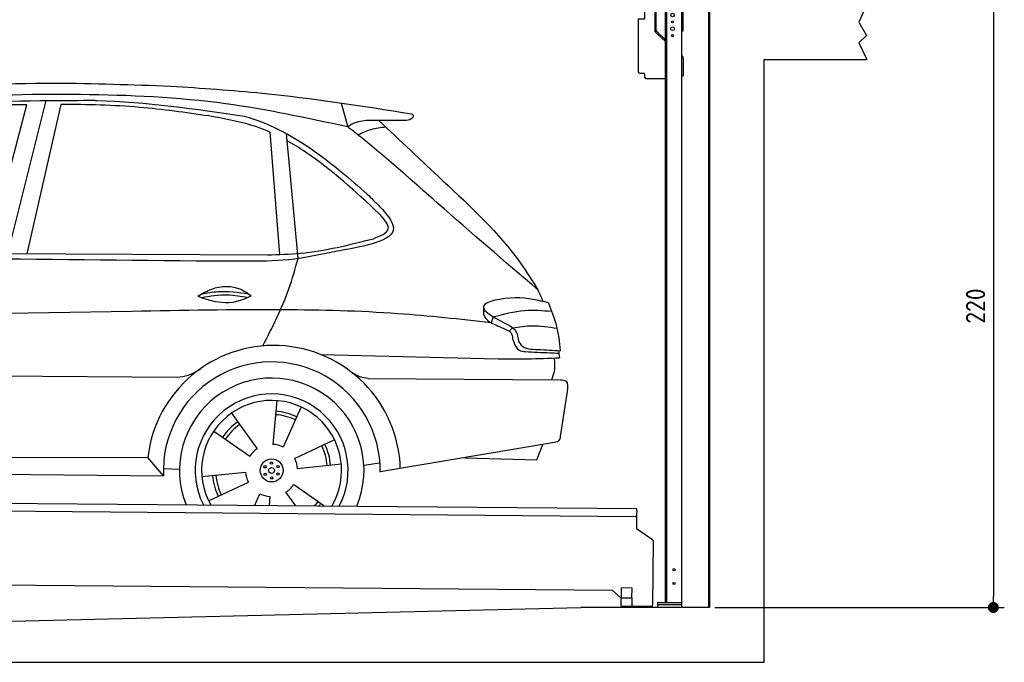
# Model space of a CAD drawing. Header units: millimetres. Extents: x -411 to 6777, y 0 to 7027.
# Tile 5 of 6: x 3183 to 6777, y 0 to 2345. Entities that reach past the tile are written whole.
import ezdxf

# ---------------------------------------------------------------- set-up
doc = ezdxf.new("R2010")
doc.units = ezdxf.units.MM
doc.layers.add('4', color=3, linetype='Continuous')
for name, color, linetype, lineweight in [('AM_0', 7, 'Continuous', 50), ('car', 10, 'Continuous', 25), ('Gebäude', 7, 'Continuous', 25), ('Plattform', 7, 'Continuous', 25), ('Ständer vorne', 7, 'Continuous', 25)]:
    doc.layers.add(name, color=color, linetype=linetype, lineweight=lineweight)
doc.styles.get("Standard").update_dxf_attribs({"font": 'ISOCP.SHX'})
doc.dimstyles.new('GEN-ISO', dxfattribs={"dimscale": 20, "dimtxt": 3.5, "dimasz": 2, "dimexe": 2, "dimexo": 1, "dimgap": 1.5, "dimtad": 1, "dimdec": 1, "dimlfac": 0.1, "dimdsep": 46, "dimtxsty": 'STANDARD', "dimblk": 'PUNKT', "dimcen": 2, "dimclrd": 256, "dimclre": 256, "dimclrt": 2, "dimadec": 0, "dimazin": 0, "dimtp": 0.1, "dimtm": 0.1, "dimtfac": 0.71, "dimtdec": 1, "dimtmove": 2, "dimatfit": 3, "dimldrblk": 'PUNKT', "dimfxl": 2, "dimtolj": 1, "dimarcsym": 0})

# ---------------------------------------------------------------- blocks, each defined once
blk = doc.blocks.new('PUNKT')
at = {"layer": '4', "color": 0, "linetype": 'ByBlock'}
blk.add_line((-0.5, 0), (-1, 0), dxfattribs=at)
at = {"layer": '4', "color": 0, "linetype": 'ByBlock', "const_width": 0.5}
blk.add_lwpolyline([(-0.25, 0, 1), (0.25, 0, 1)], format="xyb", close=True, dxfattribs=at)
blk = doc.blocks.new('*D69')
at = {"layer": '4', "lineweight": -2, "transparency": 16777216}
for p, q in [((6295.4, 2400), (6776.9, 2400)), ((6736.9, 2360), (6736.9, 240)), ((5720, 200), (6776.9, 200))]:
    blk.add_line(p, q, dxfattribs=at)
at = {"layer": 'Defpoints', "color": 0, "transparency": 16777216}
for p in [(6275.4, 2400), (5700, 200), (6736.9, 200)]:
    blk.add_point(p, dxfattribs=at)
at = {"layer": '4', "lineweight": -2, "transparency": 16777216, "xscale": 40, "yscale": 40, "zscale": 40}
for p, rotation in [((6736.9, 2400), 90), ((6736.9, 200), 270)]:
    blk.add_blockref('PUNKT', p, dxfattribs=dict(at, rotation=rotation))
at = {"layer": '4', "color": 2, "transparency": 16777216, "insert": (6671.9, 1300), "char_height": 70, "attachment_point": 5, "rotation": 90}
blk.add_mtext('220', dxfattribs=at)
blk = doc.blocks.new('UG Plattfrom Gl550')
at = {"layer": 'Plattform'}
for p, q in [((498.3, 603.8), (5435.1, 560.7)), ((5429.8, 530.7), (503, 573.7)), ((5435, 554.7), (5434.9, 535.7)), ((5435, 554.7), (5435.1, 560.7)), ((5434.9, 535.7), (5434.5, 488.2)), ((5434.5, 488.2), (5492.9, 448.7)), ((5495.1, 444.5), (5493, 208.2)), ((5347, 261.5), (621.4, 302.7)), ((5378.7, 233.7), (5347, 261.5)), ((5379.7, 235.2), (5380.1, 271.2)), ((5418.1, 270.8), (5380.1, 271.2)), ((5417.7, 234.8), (5418.1, 270.8)), ((5378.5, 205.2), (5378.7, 235.2)), ((5378.7, 235.2), (5418.7, 234.8)), ((5418.5, 204.8), (5418.7, 234.8)), ((5378.5, 205.2), (5418.5, 204.8)), ((5488, 203.2), (5414.8, 203.9))]:
    blk.add_line(p, q, dxfattribs=at)
for centre, radius, start, end in [((5429.9, 535.7), 5, 269.5, 359.5), ((5490.1, 444.5), 5, 359.5, 55.9134), ((5425.8, 243.8), 12, 227.6897, 228.0904), ((5414.9, 208.9), 5, 232.6301, 269.5), ((5488, 208.2), 5, 269.5, 359.5)]:
    blk.add_arc(centre, radius, start, end, dxfattribs=at)
blk = doc.blocks.new('Car_UG')
at = {"layer": 'car'}
for p, q in [((4335.9, 2084.9), (4360.6, 1997.9)), ((3049.2, 1522.4), (3188.4, 2067.2)), ((3119.4, 1502.8), (3258.9, 2083.2)), ((3195.1, 1523.2), (3313.9, 2069.2)), ((4117.6, 1529.9), (4077.5, 1975.5)), ((4183.9, 1515.6), (4137.4, 1971.2)), ((2018.2, 1516.7), (4071.9, 1528)), ((4898.3, 1310.6), (4890.6, 1288.6)), ((4969.6, 1271), (4957.5, 1258.2)), ((4270.6, 1166.3), (4917.8, 1157)), ((1740.1, 1072.2), (3746.7, 1078.5)), ((4444, 1080.7), (5146, 1082.9)), ((5170.6, 1040), (5147.6, 876.4)), ((4111.2, 996.4), (4099.2, 836.6)), ((4200.6, 974.2), (4136.9, 827.1)), ((3946.4, 949.2), (4041.9, 820.4)), ((3882.4, 882.9), (4014.8, 792.6)), ((4324, 855.1), (4179.5, 785.6)), ((5119.5, 852.3), (4491.4, 739.8)), ((5062.9, 790.2), (5084.5, 846)), ((4799.7, 795), (5062.9, 790.2)), ((1832.9, 770.4), (3642.9, 784.6)), ((3701, 717.8), (3642.9, 784.6)), ((4349.4, 766.5), (4190.1, 748.2)), ((4431.8, 763.6), (4490.2, 772.9)), ((3700.2, 744), (3759.2, 742.7)), ((3840.9, 716.5), (4000.2, 734.8)), ((1770.2, 716.1), (3701, 717.8)), ((3866.3, 628), (4010.8, 697.5)), ((4287.7, 613.9), (4175.5, 690.5)), ((4035.1, 613.6), (4053.4, 655.9)), ((4184.6, 613.8), (4148.4, 662.6)), ((4088.6, 613.6), (4091.1, 646.4))]:
    blk.add_line(p, q, dxfattribs=at)
for centre, radius in [((4095.2, 741.5), 41.9), ((4071.2, 754.5), 4.46), ((4094.4, 768.7), 4.46), ((4118.3, 755.7), 4.46), ((4072, 727.3), 4.46), ((4095.1, 741.5), 10.7), ((4095.9, 714.3), 4.46), ((4119, 728.6), 4.46)]:
    blk.add_circle(centre, radius, dxfattribs=at)
for centre, radius, start, end in [((4102.8, 735.3), 462.5, 2.1852, 173.8782), ((4095.8, 741.9), 395.6, 359.6869, 183.4999), ((4095.8, 741.9), 336.7, 337.6776, 202.4775), ((4095.2, 741.5), 279.1, 332.8088, 207.3462), ((4095.2, 741.5), 255.4, 330.0358, 210.1193), ((4095.1, 741.5), 204, 65.3726, 86.5671), ((4095.2, 741.5), 216.3, 65.4485, 86.5251), ((4095.2, 741.5), 216.3, 125.4485, 146.5251), ((4095.1, 741.5), 204, 125.3726, 146.5671), ((4095.2, 741.5), 95.2, 64.034, 87.5844), ((4095.1, 741.5), 204, 5.3726, 26.5671), ((4095.1, 741.5), 216.3, 5.4485, 26.5251), ((4095.2, 741.5), 95.2, 124.034, 147.5844), ((4095.1, 741.5), 95.2, 4.034, 27.5844), ((4095.1, 741.5), 216.3, 185.4485, 206.5251), ((4095.1, 741.5), 204, 185.3726, 206.5671), ((4095.1, 741.5), 95.2, 184.034, 207.5844), ((4095.1, 741.5), 95.2, 304.034, 327.5844), ((4095.1, 741.5), 95.2, 244.034, 267.5844), ((4095.1, 741.5), 204, 321.2555, 326.5671), ((4095.1, 741.5), 216.3, 323.8482, 326.5251)]:
    blk.add_arc(centre, radius, start, end, dxfattribs=at)
for points, knots in [([(2673.6, 2101.7), (2688.3, 2103.8), (2892.1, 2133.3), (3240, 2153.3), (3572.3, 2144.1), (3713.5, 2140.2)], [0, 0, 0, 0, 44.363443, 617.827051, 1041.677324, 1041.677324, 1041.677324, 1041.677324]), ([(3713.5, 2140.2), (3824.9, 2134), (4119.8, 2117.7), (4412.2, 2074.8), (4594.1, 2048)], [0, 0, 0, 0, 334.596694, 885.796742, 885.796742, 885.796742, 885.796742]), ([(4360.6, 1997.9), (4212.5, 2028.4), (3890.5, 2094.7), (3371.9, 2112.1), (2931.5, 2097.6), (2671.4, 2060.7), (2598.4, 2050.4)], [0, 0, 0, 0, 452.969864, 984.660554, 1551.463157, 1772.575196, 1772.575196, 1772.575196, 1772.575196]), ([(2694.7, 2041.5), (2699.6, 2042.3), (2889.8, 2073.3), (3138.1, 2082), (3380.2, 2085), (3434.7, 2085.7)], [0, 0, 0, 0, 14.958905, 578.066478, 741.647169, 741.647169, 741.647169, 741.647169]), ([(3434.7, 2085.7), (3437.6, 2085.6), (3621.2, 2082.5), (3803.6, 2057.8), (3983, 2033.5)], [0, 0, 0, 0, 8.707457, 550.797583, 550.797583, 550.797583, 550.797583]), ([(3188.4, 2067.2), (3174.9, 2066.9), (3075.5, 2064.8), (2904.7, 2061.4), (2749, 2038.7), (2678.4, 2028.4)], [666.326512, 666.326512, 666.326512, 666.326512, 706.624571, 964.215873, 1178.205668, 1178.205668, 1178.205668, 1178.205668]), ([(3853, 2032.7), (3768.5, 2043.9), (3589.5, 2067.6), (3409.2, 2070), (3313.9, 2069.2)], [0, 0, 0, 0, 255.50817, 540.950796, 540.950796, 540.950796, 540.950796]), ([(4077.5, 1975.5), (4062.4, 1982), (3990.2, 2009.7), (3913.4, 2022.6), (3853, 2032.7)], [496.692868, 496.692868, 496.692868, 496.692868, 546.059875, 728.869941, 728.869941, 728.869941, 728.869941]), ([(3983, 2033.5), (3992.1, 2030.8), (4122.8, 1993.1), (4274.9, 1889.8), (4402.4, 1780.6), (4434, 1753.4)], [0, 0, 0, 0, 28.300877, 407.953602, 533.273686, 533.273686, 533.273686, 533.273686]), ([(4567.3, 2023.6), (4540.9, 2022.8), (4476.9, 2020.7), (4400.8, 2025.5), (4365, 2000.8), (4360.6, 1997.9)], [0, 0, 0, 0, 80.522652, 194.664465, 210.337598, 210.337598, 210.337598, 210.337598]), ([(4474.2, 2022.3), (4552.5, 1949.8), (4731.7, 1783.9), (4944.6, 1591.7), (5039.9, 1442.6), (5060.7, 1410)], [0, 0, 0, 0, 320.576675, 734.270248, 850.262502, 850.262502, 850.262502, 850.262502]), ([(4594.1, 2048), (4595.8, 2046.4), (4601.5, 2041.3), (4590, 2023.4), (4576.1, 2023.5), (4567.3, 2023.6)], [0, 0, 0, 0, 6.503563, 21.332115, 46.748977, 46.748977, 46.748977, 46.748977]), ([(5060.7, 1410), (4937.4, 1513.5), (4721.5, 1694.6), (4492.8, 1896.3), (4378.8, 1983.9), (4360.6, 1997.9)], [0, 0, 0, 0, 483.056147, 845.367922, 914.230443, 914.230443, 914.230443, 914.230443]), ([(4397.3, 1969.6), (4413.3, 1977.2), (4445.4, 1992.5), (4480.7, 1997.3), (4498.4, 1999.8)], [0, 0, 0, 0, 52.794285, 106.128892, 106.128892, 106.128892, 106.128892]), ([(4477.3, 1683.1), (4391, 1761.8), (4285.5, 1857.9), (4162.9, 1932.5), (4140.1, 1944.9)], [0, 0, 0, 0, 349.622047, 427.224064, 427.224064, 427.224064, 427.224064]), ([(4434, 1753.4), (4448.8, 1739.2), (4484.5, 1704.7), (4586.9, 1590.1), (4379.5, 1555.8), (4295.1, 1537.1), (4272.3, 1532)], [0, 0, 0, 0, 64.508303, 155.959603, 359.557587, 434.696523, 434.696523, 434.696523, 434.696523]), ([(4458.1, 1590.9), (4483.4, 1601.3), (4534.4, 1622.3), (4496.5, 1662.7), (4477.3, 1683.1)], [0, 0, 0, 0, 64.897781, 131.027998, 131.027998, 131.027998, 131.027998]), ([(4071.9, 1528), (4112.5, 1529.5), (4243.4, 1534.4), (4370.4, 1567.8), (4458.1, 1590.9)], [0, 0, 0, 0, 121.545303, 392.179354, 392.179354, 392.179354, 392.179354]), ([(4272.3, 1532), (4238.6, 1525.2), (4151.2, 1507.4), (3996.6, 1502.9), (3876.9, 1502.8), (3811.9, 1502.7)], [0, 0, 0, 0, 103.03135, 267.243941, 462.405232, 462.405232, 462.405232, 462.405232]), ([(4058.7, 1195.7), (4092.8, 1264.2), (4144, 1367.4), (4173.9, 1478.4), (4183.9, 1515.6)], [0, 0, 0, 0, 228.776239, 344.156953, 344.156953, 344.156953, 344.156953]), ([(3820.1, 1374.7), (3836.1, 1384.5), (3882.2, 1412.9), (3960.6, 1416.3), (4001.7, 1386.9), (4013.7, 1378.2)], [0, 0, 0, 0, 56.386158, 162.852709, 206.792536, 206.792536, 206.792536, 206.792536]), ([(3820.1, 1374.7), (3836.1, 1368.8), (3884.3, 1351.8), (3955.1, 1349.6), (3999.8, 1371.4), (4013.7, 1378.2)], [5.208578, 5.208578, 5.208578, 5.208578, 44.198582, 121.455021, 156.55166, 156.55166, 156.55166, 156.55166]), ([(3831.8, 1370.5), (3864.2, 1375.9), (3920.8, 1385.4), (3977.2, 1376.6), (4001.3, 1372.3)], [0, 0, 0, 0, 73.878693, 129.282646, 129.282646, 129.282646, 129.282646]), ([(3833.7, 1383), (3853.2, 1386.9), (3909.6, 1397.4), (3966.9, 1390.2), (4004.3, 1384.9)], [7.57653, 7.57653, 7.57653, 7.57653, 52.544532, 137.659237, 137.659237, 137.659237, 137.659237]), ([(5099.2, 1362.9), (5063.2, 1372.1), (4992.3, 1390.4), (4805.8, 1355.3), (4908.8, 1303.6), (4960.9, 1277.5)], [0, 0, 0, 0, 123.107987, 242.156921, 363.520645, 363.520645, 363.520645, 363.520645]), ([(4898.3, 1310.6), (4936.2, 1321), (5006.1, 1340.2), (5078.4, 1335.2), (5111.5, 1332.8)], [0, 0, 0, 0, 116.874908, 215.743745, 215.743745, 215.743745, 215.743745]), ([(5099.2, 1362.9), (5110.2, 1336.4), (5133.4, 1280.6), (5140.7, 1220.6), (5144.6, 1189)], [0, 0, 0, 0, 85.533017, 180.427109, 180.427109, 180.427109, 180.427109]), ([(4890.6, 1288.6), (4777.2, 1299.9), (4524.7, 1325.1), (4086.9, 1331.2), (2954.4, 1298.1), (1961.1, 1279.8), (1151.4, 1264.8)], [0, 0, 0, 0, 341.879851, 760.963773, 1312.001547, 3741.308129, 3741.308129, 3741.308129, 3741.308129]), ([(4862.9, 1319.5), (4865.2, 1314.5), (4874.7, 1293.5), (4909.3, 1280.6), (4934.5, 1269.4), (4944.4, 1265)], [0, 0, 0, 0, 16.389871, 67.796127, 100.528992, 100.528992, 100.528992, 100.528992]), ([(4944.4, 1265), (4951.5, 1261.9), (4966.4, 1255.3), (4968.7, 1239.1), (4969.9, 1230.6)], [0, 0, 0, 0, 21.842303, 45.682515, 45.682515, 45.682515, 45.682515]), ([(4960.9, 1277.5), (4968.3, 1272.2), (4986.9, 1258.9), (4989.7, 1235.6), (4991.3, 1221.5)], [0, 0, 0, 0, 26.318616, 66.284673, 66.284673, 66.284673, 66.284673]), ([(4969.6, 1271), (4993.5, 1274.9), (5047.4, 1283.8), (5101.5, 1275.3), (5131.6, 1270.6)], [0, 0, 0, 0, 72.240439, 162.98683, 162.98683, 162.98683, 162.98683]), ([(4969.9, 1230.6), (4971.3, 1226.9), (4976.6, 1212.2), (4987.9, 1187), (5008.8, 1185.3), (5017.3, 1184.6)], [0, 0, 0, 0, 11.944086, 47.503692, 71.615823, 71.615823, 71.615823, 71.615823]), ([(4991.3, 1221.5), (4994.4, 1216.8), (5009.2, 1193.9), (5071.6, 1192.8), (5118.3, 1190.3), (5144.6, 1189)], [0, 0, 0, 0, 16.485849, 80.052138, 161.961551, 161.961551, 161.961551, 161.961551]), ([(4917.8, 1157), (4953.4, 1157.1), (5028, 1157.2), (5102.4, 1161.4), (5141.4, 1163.6)], [0, 0, 0, 0, 106.769841, 223.734473, 223.734473, 223.734473, 223.734473]), ([(5017.3, 1184.6), (5047, 1183.3), (5087.6, 1181.6), (5128.2, 1180.5), (5139.1, 1180.2)], [0, 0, 0, 0, 89.235627, 121.835134, 121.835134, 121.835134, 121.835134]), ([(5113.8, 1082.8), (5117.8, 1092.8), (5128.1, 1118.3), (5125.3, 1145.8), (5123.5, 1162.6)], [0, 0, 0, 0, 32.021295, 81.392264, 81.392264, 81.392264, 81.392264]), ([(3746.7, 1078.5), (3760.6, 1080), (3792.1, 1083.3), (3818.5, 1101.2), (3833.3, 1111.2)], [0, 0, 0, 0, 41.31295, 93.783848, 93.783848, 93.783848, 93.783848]), ([(4444, 1080.7), (4434.2, 1081.8), (4410.6, 1084.4), (4390.9, 1098), (4379.4, 1105.9)], [0, 0, 0, 0, 29.123879, 70.238093, 70.238093, 70.238093, 70.238093]), ([(5146, 1082.9), (5154, 1082.2), (5176.2, 1080.2), (5172.8, 1055.8), (5170.6, 1040)], [0, 0, 0, 0, 21.151799, 59.232385, 59.232385, 59.232385, 59.232385]), ([(5147.6, 876.4), (5146.4, 870.2), (5143.5, 855.6), (5128.3, 853.5), (5119.5, 852.3)], [0, 0, 0, 0, 17.391955, 40.853649, 40.853649, 40.853649, 40.853649])]:
    blk.add_open_spline(points, degree=3, knots=knots, dxfattribs=at)
for points in [[(3811.9, 1502.7), (3190.9, 1502.8), (2569.9, 1502.9), (1948.9, 1503)], [(5060.7, 1410), (5067, 1396), (5073.2, 1382), (5079.3, 1367.9)], [(4862.1, 1344.7), (4862.4, 1336.3), (4862.6, 1327.9), (4862.9, 1319.5)], [(5137.6, 1189.4), (5139.1, 1180.8), (5140.3, 1172.2), (5141.4, 1163.6)]]:
    blk.add_open_spline(points, degree=3, dxfattribs=at)
blk = doc.blocks.new('Ständer_vorne_GT220')
at = {"layer": 'Ständer vorne'}
for p, q in [((5465, 2348), (5465.2, 2378)), ((5465.2, 2378), (5501, 2377.7)), ((5501, 2390), (5501, 2307.2)), ((5506.1, 2307.2), (5506.1, 2390)), ((5595, 2400), (5511, 2400)), ((5595.1, 2395), (5511.1, 2395)), ((5511.2, 2387), (5600, 2387)), ((5540, 218), (5540, 2387)), ((5540, 2382), (5600, 2382)), ((5545, 218), (5545, 2382)), ((5600, 200), (5600, 2390)), ((5605, 2304), (5605, 2390)), ((5441, 2348.2), (5441, 2155)), ((5441, 2348.2), (5465, 2348)), ((5507.6, 2303.7), (5512.7, 2298.6)), ((5600, 2304), (5605, 2304)), ((5510.3, 2293.9), (5504.1, 2300)), ((5510.3, 2293.9), (5539.8, 2265)), ((5512.7, 2298.6), (5540, 2271.8)), ((5600, 2214), (5602, 2212.1)), ((5605, 2204.9), (5605, 2140)), ((5446, 2150), (5461.5, 2150)), ((5464, 2147.5), (5464, 2135)), ((5469, 2130), (5540, 2130)), ((5600, 2140), (5605, 2140)), ((5511, 218), (5600, 218)), ((5511, 218), (5511, 200)), ((5600, 210), (5511, 210)), ((5600, 200), (5511, 200))]:
    blk.add_line(p, q, dxfattribs=at)
for centre, radius in [((5566, 2362), 6.5), ((5566, 2337), 3.7), ((5566, 2312), 6.5), ((5566, 2287), 3.7), ((5571.4, 338), 3.7), ((5571.4, 288), 3.7)]:
    blk.add_circle(centre, radius, dxfattribs=at)
for centre, radius, start, end in [((5511.1, 2389.9), 10.1, 90.1445, 179.6512), ((5511.1, 2390), 5, 90, 180), ((5595, 2390), 10, 0, 90), ((5595, 2390), 5, 0, 90), ((5511.1, 2307.2), 10.1, 180, 225.5525), ((5511.1, 2307.2), 5, 179.6711, 225.5525), ((5595, 2204.9), 10, 0, 45.8814), ((5446, 2155), 5, 180, 270), ((5461.5, 2147.5), 2.5, 0, 90), ((5469, 2135), 5, 180, 270)]:
    blk.add_arc(centre, radius, start, end, dxfattribs=at)
blk = doc.blocks.new('Gebäude_385_GT220')
for p, q in [((14448.4, 2571.1), (14419.3, 2507)), ((14419.3, 2507), (14447.3, 2459.1)), ((14447.3, 2459.1), (14419.3, 2432.1)), ((14419.3, 2432.1), (14448.4, 2371.1)), ((14072.9, 171.1), (14072.9, 2371.1)), ((14072.9, 2371.1), (14448.4, 2371.1)), ((11172.9, 317.2), (13404.6, 371.1)), ((13872.9, 371.1), (13404.6, 371.1)), ((8172.9, 171.1), (14072.9, 171.1))]:
    blk.add_line(p, q)
at = {"layer": 'AM_0'}
blk.add_lwpolyline([(13872.9, 371.1), (13872.9, 2571.1)], dxfattribs=at)

msp = doc.modelspace()

# ---------------------------------------------------------------- block references
at = {"layer": 'AM_0', "rotation": 359.4224719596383}
msp.add_blockref('Car_UG', (0, 0), dxfattribs=at)
at = {"layer": 'Gebäude'}
msp.add_blockref('Gebäude_385_GT220', (-8172.95, -171.1), dxfattribs=at)
at = {"layer": 'Plattform'}
msp.add_blockref('UG Plattfrom Gl550', (0, 0), dxfattribs=at)
at = {"layer": 'Ständer vorne'}
msp.add_blockref('Ständer_vorne_GT220', (0, 0), dxfattribs=at)

# ---------------------------------------------------------------- dimensions: what is measured, and where the dimension line sits
at = {"layer": '4'}
dim = msp.add_linear_dim(base=(6736.86, 200), p1=(6275.45, 2400), p2=(5700, 200), angle=90, dimstyle='GEN-ISO', override={"dimtdec": 3, "dimtolj": 0}, dxfattribs=at)
dim.commit()
dim.dimension.update_dxf_attribs({"geometry": '*D69', "text_midpoint": (6671.85, 1300)})

doc.saveas('drawing.dxf')
